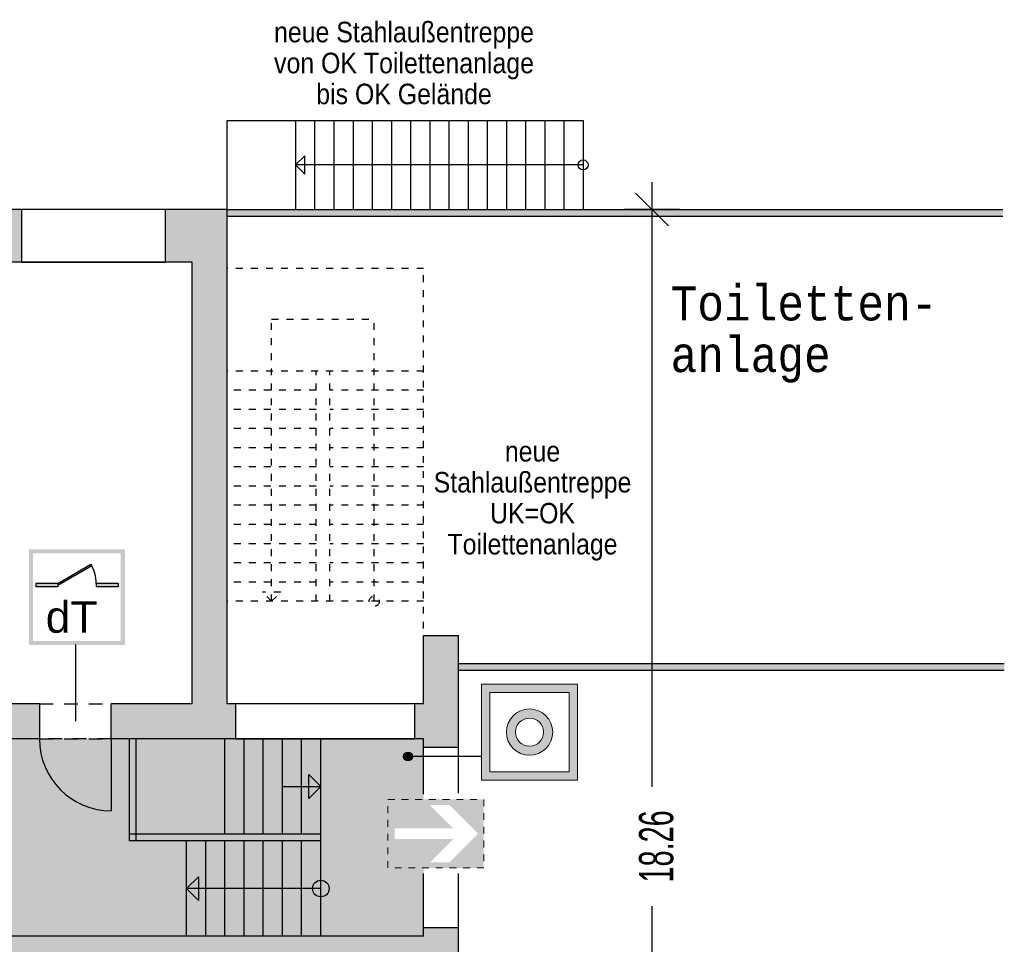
# Model space of a CAD drawing. Header units: metres. Extents: x -10.5 to 26.1, y -9 to 19.2.
# Tile 22 of 22: x 11.7 to 26.1, y 2.2 to 15.7. Entities that reach past the tile are written whole.
import ezdxf

# ---------------------------------------------------------------- set-up
doc = ezdxf.new("R2010")
doc.units = ezdxf.units.M
doc.header["$PDMODE"] = 65
for name, pattern in [('AUSGEZOGEN', [0]), ('LINIE_2', [0.36, 0.2, -0.16]), ('LINIE_7', [0.12, 0, -0.12]), ('LINIE_9', [0.0003, 0, -0.0003])]:
    doc.linetypes.add(name, pattern=pattern)
for name, color, linetype, lineweight in [('XR$1$STANDARD', 7, 'Continuous', 25), ('XR$2$STANDARD', 7, 'Continuous', 25), ('XR$3$STANDARD', 7, 'Continuous', 25)]:
    doc.layers.add(name, color=color, linetype=linetype, lineweight=lineweight)
doc.styles.add('ARIAL', font='ARIAL.TTF')
doc.styles.add('LUCIDACONSOLE', font='LUCON.TTF')
doc.dimstyles.new('_DIMSTYLE_3', dxfattribs={"dimtxt": 0.5, "dimasz": 0.8, "dimexe": 0, "dimexo": 0, "dimgap": 0.25, "dimtad": 0, "dimrnd": 0.01, "dimzin": 4, "dimdsep": 46, "dimtxsty": 'Standard', "dimblk1": 'ALL_ML_STRICH', "dimblk2": 'ALL_ML_STRICH', "dimsah": 1, "dimcen": 0, "dimadec": 0, "dimazin": 0, "dimtfac": 1, "dimtdec": 0, "dimtix": 1, "dimtmove": 2, "dimatfit": 3, "dimfxl": 1, "dimtzin": 0, "dimlwd": 0, "dimlwe": 25, "dimarcsym": 0})

# ---------------------------------------------------------------- blocks, each defined once
blk = doc.blocks.new('ALL_ML_STRICH')
at = {"color": 0, "linetype": 'ByBlock', "lineweight": -2}
for p, q in [((0, -0.5), (0, 0.5)), ((-0.3, -0.3), (0.3, 0.3)), ((-1, 0), (0.5, 0))]:
    blk.add_line(p, q, dxfattribs=at)
blk = doc.blocks.new('*D5')
at = {"layer": 'DEFPOINTS', "color": 0, "linetype": 'AUSGEZOGEN', "lineweight": 25}
for p in [(14.776, 12.929), (18.156, -5.331), (20.983, -5.331)]:
    blk.add_point(p, dxfattribs=at)
at = {"layer": 'XR$3$STANDARD', "color": 0, "linetype": 'AUSGEZOGEN', "lineweight": -2}
for p, q in [((18.872, 12.929), (20.983, 12.929)), ((20.983, 4.5), (20.983, 12.929)), ((20.983, -5.331), (20.983, 2.758)), ((18.872, -5.331), (20.983, -5.331))]:
    blk.add_line(p, q, dxfattribs=at)
at = {"layer": 'XR$3$STANDARD', "color": 0, "linetype": 'AUSGEZOGEN', "lineweight": 25, "xscale": 0.8, "yscale": 0.8, "zscale": 0.8}
for p, rotation in [((20.983, 12.929), 90), ((20.983, -5.331), -90.00000000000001)]:
    blk.add_blockref('ALL_ML_STRICH', p, dxfattribs=dict(at, rotation=rotation))
at = {"layer": 'XR$3$STANDARD', "color": 0, "linetype": 'AUSGEZOGEN', "lineweight": 25, "insert": (21.046, 3.629), "char_height": 0.5, "width": 1.56618, "attachment_point": 5, "rotation": 90}
blk.add_mtext('\\W0.63;\\A1;{18.26\\H0.330000;\\S^ ;}', dxfattribs=at)

msp = doc.modelspace()

# ---------------------------------------------------------------- hatches: boundary and pattern name
at = {"layer": 'XR$2$STANDARD', "linetype": 'LINIE_2', "lineweight": 25}
for points in [[(11.776, 12.929), (10.736, 12.929), (10.736, 12.159), (11.776, 12.159)], [(14.901, 5.199), (14.901, 5.709), (14.776, 5.709), (14.776, 12.929), (13.876, 12.929), (13.876, 12.159), (14.266, 12.159), (14.266, 5.709), (13.086, 5.709), (13.086, 5.199)], [(18.156, 5.074), (18.156, 6.709), (17.646, 6.709), (17.646, 5.709), (17.521, 5.709), (17.521, 5.199), (17.646, 5.199), (17.646, 5.074)], [(12.036, 5.199), (12.036, 5.709), (4.816, 5.709), (4.816, 5.199)], [(17.646, 2.319), (10.376, 2.319), (10.376, 1.809), (17.646, 1.809), (17.646, -4.561), (16.601, -4.561), (16.601, -5.331), (18.156, -5.331), (18.156, 2.444), (17.646, 2.444)]]:
    msp.add_hatch(color=0, dxfattribs=at).paths.add_polyline_path(points)
at = {"layer": 'XR$2$STANDARD', "linetype": 'AUSGEZOGEN', "lineweight": 140}
h = msp.add_hatch(color=0, dxfattribs=at)
h.paths.add_polyline_path([(13.284, 7.968), (11.884, 7.968), (11.884, 6.568), (13.284, 6.568)])
h.paths.add_polyline_path([(11.944, 7.908), (13.224, 7.908), (13.224, 6.628), (11.944, 6.628)], flags=16)
for points in [[(12.304, 7.468), (12.304, 7.443), (12.8, 7.729), (12.789, 7.748)], [(12.304, 7.418), (12.304, 7.468), (11.984, 7.468), (11.984, 7.418)], [(13.184, 7.418), (13.184, 7.468), (12.864, 7.468), (12.864, 7.418)]]:
    msp.add_hatch(color=0, dxfattribs=at).paths.add_polyline_path(points)
at = {"layer": 'XR$3$STANDARD', "linetype": 'AUSGEZOGEN', "lineweight": 25}
for points in [[(14.776, 12.929), (14.776, 12.829), (26.106, 12.829), (26.106, 12.929)], [(26.128, 6.3), (18.156, 6.3), (18.156, 6.2), (26.128, 6.2)], [(17.485, 4.942), (17.485, 4.943), (17.485, 4.944), (17.485, 4.945), (17.485, 4.946), (17.485, 4.947), (17.485, 4.948), (17.485, 4.95), (17.485, 4.951), (17.485, 4.952), (17.484, 4.953), (17.484, 4.954), (17.484, 4.955), (17.484, 4.956), (17.484, 4.957), (17.483, 4.958), (17.483, 4.96), (17.483, 4.961), (17.482, 4.962), (17.482, 4.963), (17.482, 4.964), (17.481, 4.965), (17.481, 4.966), (17.48, 4.967), (17.48, 4.968), (17.479, 4.969), (17.479, 4.97), (17.478, 4.971), (17.478, 4.972), (17.477, 4.973), (17.477, 4.974), (17.476, 4.975), (17.476, 4.976), (17.475, 4.977), (17.474, 4.978), (17.474, 4.979), (17.473, 4.98), (17.472, 4.981), (17.472, 4.982), (17.471, 4.983), (17.47, 4.983), (17.469, 4.984), (17.469, 4.985), (17.468, 4.986), (17.467, 4.987), (17.466, 4.988), (17.466, 4.988), (17.465, 4.989), (17.464, 4.99), (17.463, 4.991), (17.462, 4.991), (17.461, 4.992), (17.46, 4.993), (17.46, 4.994), (17.459, 4.994), (17.458, 4.995), (17.457, 4.996), (17.456, 4.996), (17.455, 4.997), (17.454, 4.997), (17.453, 4.998), (17.452, 4.998), (17.451, 4.999), (17.45, 5), (17.449, 5), (17.448, 5.001), (17.447, 5.001), (17.446, 5.001), (17.445, 5.002), (17.444, 5.002), (17.443, 5.003), (17.442, 5.003), (17.44, 5.003), (17.439, 5.004), (17.438, 5.004), (17.437, 5.004), (17.436, 5.005), (17.435, 5.005), (17.434, 5.005), (17.433, 5.005), (17.432, 5.006), (17.431, 5.006), (17.429, 5.006), (17.428, 5.006), (17.427, 5.006), (17.426, 5.006), (17.425, 5.006), (17.424, 5.007), (17.423, 5.007), (17.422, 5.007), (17.42, 5.007), (17.419, 5.007), (17.418, 5.007), (17.417, 5.007), (17.416, 5.006), (17.415, 5.006), (17.414, 5.006), (17.412, 5.006), (17.411, 5.006), (17.41, 5.006), (17.409, 5.006), (17.408, 5.005), (17.407, 5.005), (17.406, 5.005), (17.405, 5.005), (17.404, 5.004), (17.402, 5.004), (17.401, 5.004), (17.4, 5.003), (17.399, 5.003), (17.398, 5.003), (17.397, 5.002), (17.396, 5.002), (17.395, 5.001), (17.394, 5.001), (17.393, 5.001), (17.392, 5), (17.391, 5), (17.39, 4.999), (17.389, 4.998), (17.388, 4.998), (17.387, 4.997), (17.386, 4.997), (17.385, 4.996), (17.384, 4.996), (17.383, 4.995), (17.382, 4.994), (17.381, 4.994), (17.38, 4.993), (17.379, 4.992), (17.379, 4.991), (17.378, 4.991), (17.377, 4.99), (17.376, 4.989), (17.375, 4.988), (17.374, 4.988), (17.374, 4.987), (17.373, 4.986), (17.372, 4.985), (17.371, 4.984), (17.371, 4.983), (17.37, 4.983), (17.369, 4.982), (17.368, 4.981), (17.368, 4.98), (17.367, 4.979), (17.366, 4.978), (17.366, 4.977), (17.365, 4.976), (17.365, 4.975), (17.364, 4.974), (17.363, 4.973), (17.363, 4.972), (17.362, 4.971), (17.362, 4.97), (17.361, 4.969), (17.361, 4.968), (17.361, 4.967), (17.36, 4.966), (17.36, 4.965), (17.359, 4.964), (17.359, 4.963), (17.359, 4.962), (17.358, 4.961), (17.358, 4.96), (17.358, 4.958), (17.357, 4.957), (17.357, 4.956), (17.357, 4.955), (17.357, 4.954), (17.356, 4.953), (17.356, 4.952), (17.356, 4.951), (17.356, 4.95), (17.356, 4.948), (17.356, 4.947), (17.355, 4.946), (17.355, 4.945), (17.355, 4.944), (17.355, 4.943), (17.355, 4.942), (17.355, 4.94), (17.355, 4.939), (17.355, 4.938), (17.355, 4.937), (17.356, 4.936), (17.356, 4.935), (17.356, 4.934), (17.356, 4.933), (17.356, 4.931), (17.356, 4.93), (17.357, 4.929), (17.357, 4.928), (17.357, 4.927), (17.357, 4.926), (17.358, 4.925), (17.358, 4.924), (17.358, 4.923), (17.359, 4.921), (17.359, 4.92), (17.359, 4.919), (17.36, 4.918), (17.36, 4.917), (17.361, 4.916), (17.361, 4.915), (17.361, 4.914), (17.362, 4.913), (17.362, 4.912), (17.363, 4.911), (17.363, 4.91), (17.364, 4.909), (17.365, 4.908), (17.365, 4.907), (17.366, 4.906), (17.366, 4.905), (17.367, 4.904), (17.368, 4.903), (17.368, 4.902), (17.369, 4.902), (17.37, 4.901), (17.371, 4.9), (17.371, 4.899), (17.372, 4.898), (17.373, 4.897), (17.374, 4.896), (17.374, 4.896), (17.375, 4.895), (17.376, 4.894), (17.377, 4.893), (17.378, 4.892), (17.379, 4.892), (17.379, 4.891), (17.38, 4.89), (17.381, 4.89), (17.382, 4.889), (17.383, 4.888), (17.384, 4.888), (17.385, 4.887), (17.386, 4.886), (17.387, 4.886), (17.388, 4.885), (17.389, 4.885), (17.39, 4.884), (17.391, 4.884), (17.392, 4.883), (17.393, 4.883), (17.394, 4.882), (17.395, 4.882), (17.396, 4.881), (17.397, 4.881), (17.398, 4.88), (17.399, 4.88), (17.4, 4.88), (17.401, 4.879), (17.402, 4.879), (17.404, 4.879), (17.405, 4.878), (17.406, 4.878), (17.407, 4.878), (17.408, 4.878), (17.409, 4.878), (17.41, 4.877), (17.411, 4.877), (17.412, 4.877), (17.414, 4.877), (17.415, 4.877), (17.416, 4.877), (17.417, 4.877), (17.418, 4.877), (17.419, 4.877), (17.42, 4.877), (17.422, 4.877), (17.423, 4.877), (17.424, 4.877), (17.425, 4.877), (17.426, 4.877), (17.427, 4.877), (17.428, 4.877), (17.429, 4.877), (17.431, 4.877), (17.432, 4.878), (17.433, 4.878), (17.434, 4.878), (17.435, 4.878), (17.436, 4.878), (17.437, 4.879), (17.438, 4.879), (17.439, 4.879), (17.44, 4.88), (17.442, 4.88), (17.443, 4.88), (17.444, 4.881), (17.445, 4.881), (17.446, 4.882), (17.447, 4.882), (17.448, 4.883), (17.449, 4.883), (17.45, 4.884), (17.451, 4.884), (17.452, 4.885), (17.453, 4.885), (17.454, 4.886), (17.455, 4.886), (17.456, 4.887), (17.457, 4.888), (17.458, 4.888), (17.459, 4.889), (17.46, 4.89), (17.46, 4.89), (17.461, 4.891), (17.462, 4.892), (17.463, 4.892), (17.464, 4.893), (17.465, 4.894), (17.466, 4.895), (17.466, 4.896), (17.467, 4.896), (17.468, 4.897), (17.469, 4.898), (17.469, 4.899), (17.47, 4.9), (17.471, 4.901), (17.472, 4.902), (17.472, 4.902), (17.473, 4.903), (17.474, 4.904), (17.474, 4.905), (17.475, 4.906), (17.476, 4.907), (17.476, 4.908), (17.477, 4.909), (17.477, 4.91), (17.478, 4.911), (17.478, 4.912), (17.479, 4.913), (17.479, 4.914), (17.48, 4.915), (17.48, 4.916), (17.481, 4.917), (17.481, 4.918), (17.482, 4.919), (17.482, 4.92), (17.482, 4.921), (17.483, 4.923), (17.483, 4.924), (17.483, 4.925), (17.484, 4.926), (17.484, 4.927), (17.484, 4.928), (17.484, 4.929), (17.484, 4.93), (17.485, 4.931), (17.485, 4.933), (17.485, 4.934), (17.485, 4.935), (17.485, 4.936), (17.485, 4.937), (17.485, 4.938), (17.485, 4.939), (17.485, 4.94)], [(16.146, 3.809), (13.346, 3.809), (13.346, 3.709), (16.146, 3.709)]]:
    msp.add_hatch(color=0, dxfattribs=at).paths.add_polyline_path(points)
at = {"layer": 'XR$3$STANDARD', "linetype": 'AUSGEZOGEN', "lineweight": 13}
h = msp.add_hatch(color=5, dxfattribs=at)
h.paths.add_polyline_path([(19.894, 5.998), (18.494, 5.998), (18.494, 4.598), (19.894, 4.598)])
h.paths.add_polyline_path([(19.774, 4.718), (18.614, 4.718), (18.614, 5.878), (19.774, 5.878)], flags=16)
h = msp.add_hatch(color=5, dxfattribs=at)
h.paths.add_polyline_path([(19.532, 5.298), (19.532, 5.304), (19.532, 5.31), (19.531, 5.316), (19.531, 5.322), (19.531, 5.328), (19.53, 5.334), (19.529, 5.339), (19.529, 5.345), (19.528, 5.351), (19.527, 5.357), (19.526, 5.363), (19.524, 5.369), (19.523, 5.374), (19.522, 5.38), (19.52, 5.386), (19.519, 5.391), (19.517, 5.397), (19.515, 5.403), (19.513, 5.408), (19.511, 5.414), (19.509, 5.419), (19.507, 5.425), (19.505, 5.43), (19.503, 5.436), (19.5, 5.441), (19.498, 5.446), (19.495, 5.452), (19.492, 5.457), (19.489, 5.462), (19.487, 5.467), (19.484, 5.472), (19.48, 5.477), (19.477, 5.482), (19.474, 5.487), (19.471, 5.492), (19.467, 5.497), (19.464, 5.502), (19.46, 5.506), (19.456, 5.511), (19.453, 5.516), (19.449, 5.52), (19.445, 5.524), (19.441, 5.529), (19.437, 5.533), (19.433, 5.537), (19.429, 5.541), (19.424, 5.545), (19.42, 5.549), (19.416, 5.553), (19.411, 5.557), (19.407, 5.561), (19.402, 5.565), (19.397, 5.568), (19.392, 5.572), (19.388, 5.575), (19.383, 5.578), (19.378, 5.582), (19.373, 5.585), (19.368, 5.588), (19.363, 5.591), (19.358, 5.594), (19.352, 5.597), (19.347, 5.599), (19.342, 5.602), (19.337, 5.605), (19.331, 5.607), (19.326, 5.609), (19.32, 5.612), (19.315, 5.614), (19.309, 5.616), (19.304, 5.618), (19.298, 5.62), (19.293, 5.622), (19.287, 5.623), (19.281, 5.625), (19.276, 5.626), (19.27, 5.628), (19.264, 5.629), (19.258, 5.63), (19.253, 5.631), (19.247, 5.632), (19.241, 5.633), (19.235, 5.634), (19.229, 5.634), (19.223, 5.635), (19.217, 5.635), (19.211, 5.636), (19.206, 5.636), (19.2, 5.636), (19.194, 5.636), (19.188, 5.636), (19.182, 5.636), (19.176, 5.636), (19.17, 5.635), (19.164, 5.635), (19.158, 5.634), (19.153, 5.634), (19.147, 5.633), (19.141, 5.632), (19.135, 5.631), (19.129, 5.63), (19.124, 5.629), (19.118, 5.628), (19.112, 5.626), (19.106, 5.625), (19.101, 5.623), (19.095, 5.622), (19.089, 5.62), (19.084, 5.618), (19.078, 5.616), (19.073, 5.614), (19.067, 5.612), (19.062, 5.609), (19.056, 5.607), (19.051, 5.605), (19.046, 5.602), (19.04, 5.599), (19.035, 5.597), (19.03, 5.594), (19.025, 5.591), (19.02, 5.588), (19.015, 5.585), (19.01, 5.582), (19.005, 5.578), (19, 5.575), (18.995, 5.572), (18.99, 5.568), (18.986, 5.565), (18.981, 5.561), (18.977, 5.557), (18.972, 5.553), (18.968, 5.549), (18.963, 5.545), (18.959, 5.541), (18.955, 5.537), (18.951, 5.533), (18.947, 5.529), (18.943, 5.524), (18.939, 5.52), (18.935, 5.516), (18.931, 5.511), (18.927, 5.506), (18.924, 5.502), (18.92, 5.497), (18.917, 5.492), (18.914, 5.487), (18.91, 5.482), (18.907, 5.477), (18.904, 5.472), (18.901, 5.467), (18.898, 5.462), (18.895, 5.457), (18.893, 5.452), (18.89, 5.446), (18.887, 5.441), (18.885, 5.436), (18.883, 5.43), (18.88, 5.425), (18.878, 5.419), (18.876, 5.414), (18.874, 5.408), (18.872, 5.403), (18.871, 5.397), (18.869, 5.391), (18.867, 5.386), (18.866, 5.38), (18.864, 5.374), (18.863, 5.369), (18.862, 5.363), (18.861, 5.357), (18.86, 5.351), (18.859, 5.345), (18.858, 5.339), (18.858, 5.334), (18.857, 5.328), (18.857, 5.322), (18.856, 5.316), (18.856, 5.31), (18.856, 5.304), (18.856, 5.298), (18.856, 5.292), (18.856, 5.286), (18.856, 5.281), (18.857, 5.275), (18.857, 5.269), (18.858, 5.263), (18.858, 5.257), (18.859, 5.251), (18.86, 5.245), (18.861, 5.24), (18.862, 5.234), (18.863, 5.228), (18.864, 5.222), (18.866, 5.216), (18.867, 5.211), (18.869, 5.205), (18.871, 5.199), (18.872, 5.194), (18.874, 5.188), (18.876, 5.183), (18.878, 5.177), (18.88, 5.172), (18.883, 5.166), (18.885, 5.161), (18.887, 5.155), (18.89, 5.15), (18.893, 5.145), (18.895, 5.14), (18.898, 5.134), (18.901, 5.129), (18.904, 5.124), (18.907, 5.119), (18.91, 5.114), (18.914, 5.109), (18.917, 5.104), (18.92, 5.1), (18.924, 5.095), (18.927, 5.09), (18.931, 5.086), (18.935, 5.081), (18.939, 5.077), (18.943, 5.072), (18.947, 5.068), (18.951, 5.063), (18.955, 5.059), (18.959, 5.055), (18.963, 5.051), (18.968, 5.047), (18.972, 5.043), (18.977, 5.039), (18.981, 5.036), (18.986, 5.032), (18.99, 5.028), (18.995, 5.025), (19, 5.021), (19.005, 5.018), (19.01, 5.015), (19.015, 5.012), (19.02, 5.009), (19.025, 5.006), (19.03, 5.003), (19.035, 5), (19.04, 4.997), (19.046, 4.994), (19.051, 4.992), (19.056, 4.989), (19.062, 4.987), (19.067, 4.985), (19.073, 4.983), (19.078, 4.981), (19.084, 4.979), (19.089, 4.977), (19.095, 4.975), (19.101, 4.973), (19.106, 4.972), (19.112, 4.97), (19.118, 4.969), (19.124, 4.968), (19.129, 4.966), (19.135, 4.965), (19.141, 4.964), (19.147, 4.964), (19.153, 4.963), (19.158, 4.962), (19.164, 4.962), (19.17, 4.961), (19.176, 4.961), (19.182, 4.96), (19.188, 4.96), (19.194, 4.96), (19.2, 4.96), (19.206, 4.96), (19.211, 4.961), (19.217, 4.961), (19.223, 4.962), (19.229, 4.962), (19.235, 4.963), (19.241, 4.964), (19.247, 4.964), (19.253, 4.965), (19.258, 4.966), (19.264, 4.968), (19.27, 4.969), (19.276, 4.97), (19.281, 4.972), (19.287, 4.973), (19.293, 4.975), (19.298, 4.977), (19.304, 4.979), (19.309, 4.981), (19.315, 4.983), (19.32, 4.985), (19.326, 4.987), (19.331, 4.989), (19.337, 4.992), (19.342, 4.994), (19.347, 4.997), (19.352, 5), (19.358, 5.003), (19.363, 5.006), (19.368, 5.009), (19.373, 5.012), (19.378, 5.015), (19.383, 5.018), (19.388, 5.021), (19.392, 5.025), (19.397, 5.028), (19.402, 5.032), (19.407, 5.036), (19.411, 5.039), (19.416, 5.043), (19.42, 5.047), (19.424, 5.051), (19.429, 5.055), (19.433, 5.059), (19.437, 5.063), (19.441, 5.068), (19.445, 5.072), (19.449, 5.077), (19.453, 5.081), (19.456, 5.086), (19.46, 5.09), (19.464, 5.095), (19.467, 5.1), (19.471, 5.104), (19.474, 5.109), (19.477, 5.114), (19.48, 5.119), (19.484, 5.124), (19.487, 5.129), (19.489, 5.134), (19.492, 5.14), (19.495, 5.145), (19.498, 5.15), (19.5, 5.155), (19.503, 5.161), (19.505, 5.166), (19.507, 5.172), (19.509, 5.177), (19.511, 5.183), (19.513, 5.188), (19.515, 5.194), (19.517, 5.199), (19.519, 5.205), (19.52, 5.211), (19.522, 5.216), (19.523, 5.222), (19.524, 5.228), (19.526, 5.234), (19.527, 5.24), (19.528, 5.245), (19.529, 5.251), (19.529, 5.257), (19.53, 5.263), (19.531, 5.269), (19.531, 5.275), (19.531, 5.281), (19.532, 5.286), (19.532, 5.292)])
h.paths.add_polyline_path([(19.398, 5.302), (19.398, 5.298), (19.398, 5.295), (19.398, 5.291), (19.398, 5.288), (19.398, 5.284), (19.398, 5.28), (19.397, 5.277), (19.397, 5.273), (19.396, 5.27), (19.396, 5.266), (19.395, 5.263), (19.395, 5.259), (19.394, 5.256), (19.393, 5.252), (19.392, 5.249), (19.391, 5.245), (19.39, 5.242), (19.389, 5.238), (19.388, 5.235), (19.387, 5.232), (19.386, 5.228), (19.385, 5.225), (19.384, 5.222), (19.382, 5.218), (19.381, 5.215), (19.379, 5.212), (19.378, 5.209), (19.376, 5.205), (19.374, 5.202), (19.373, 5.199), (19.371, 5.196), (19.369, 5.193), (19.367, 5.19), (19.365, 5.187), (19.363, 5.184), (19.361, 5.181), (19.359, 5.178), (19.357, 5.175), (19.355, 5.172), (19.353, 5.169), (19.351, 5.167), (19.348, 5.164), (19.346, 5.161), (19.343, 5.159), (19.341, 5.156), (19.338, 5.154), (19.336, 5.151), (19.333, 5.149), (19.331, 5.146), (19.328, 5.144), (19.325, 5.142), (19.323, 5.139), (19.32, 5.137), (19.317, 5.135), (19.314, 5.133), (19.311, 5.131), (19.308, 5.129), (19.305, 5.127), (19.302, 5.125), (19.299, 5.123), (19.296, 5.121), (19.293, 5.119), (19.29, 5.118), (19.287, 5.116), (19.284, 5.114), (19.28, 5.113), (19.277, 5.111), (19.274, 5.11), (19.27, 5.109), (19.267, 5.107), (19.264, 5.106), (19.26, 5.105), (19.257, 5.104), (19.254, 5.103), (19.25, 5.102), (19.247, 5.101), (19.243, 5.1), (19.24, 5.099), (19.236, 5.098), (19.233, 5.097), (19.229, 5.097), (19.226, 5.096), (19.222, 5.096), (19.219, 5.095), (19.215, 5.095), (19.212, 5.094), (19.208, 5.094), (19.205, 5.094), (19.201, 5.094), (19.197, 5.094), (19.194, 5.094), (19.19, 5.094), (19.187, 5.094), (19.183, 5.094), (19.18, 5.094), (19.176, 5.094), (19.172, 5.095), (19.169, 5.095), (19.165, 5.096), (19.162, 5.096), (19.158, 5.097), (19.155, 5.097), (19.151, 5.098), (19.148, 5.099), (19.144, 5.1), (19.141, 5.101), (19.137, 5.102), (19.134, 5.103), (19.131, 5.104), (19.127, 5.105), (19.124, 5.106), (19.12, 5.107), (19.117, 5.109), (19.114, 5.11), (19.111, 5.111), (19.107, 5.113), (19.104, 5.114), (19.101, 5.116), (19.098, 5.118), (19.095, 5.119), (19.091, 5.121), (19.088, 5.123), (19.085, 5.125), (19.082, 5.127), (19.079, 5.129), (19.076, 5.131), (19.074, 5.133), (19.071, 5.135), (19.068, 5.137), (19.065, 5.139), (19.062, 5.142), (19.06, 5.144), (19.057, 5.146), (19.054, 5.149), (19.052, 5.151), (19.049, 5.154), (19.047, 5.156), (19.044, 5.159), (19.042, 5.161), (19.039, 5.164), (19.037, 5.167), (19.035, 5.169), (19.033, 5.172), (19.03, 5.175), (19.028, 5.178), (19.026, 5.181), (19.024, 5.184), (19.022, 5.187), (19.02, 5.19), (19.018, 5.193), (19.017, 5.196), (19.015, 5.199), (19.013, 5.202), (19.011, 5.205), (19.01, 5.209), (19.008, 5.212), (19.007, 5.215), (19.005, 5.218), (19.004, 5.222), (19.003, 5.225), (19.002, 5.228), (19, 5.232), (18.999, 5.235), (18.998, 5.238), (18.997, 5.242), (18.996, 5.245), (18.995, 5.249), (18.994, 5.252), (18.994, 5.256), (18.993, 5.259), (18.992, 5.263), (18.992, 5.266), (18.991, 5.27), (18.991, 5.273), (18.99, 5.277), (18.99, 5.28), (18.99, 5.284), (18.989, 5.288), (18.989, 5.291), (18.989, 5.295), (18.989, 5.298), (18.989, 5.302), (18.989, 5.305), (18.989, 5.309), (18.99, 5.313), (18.99, 5.316), (18.99, 5.32), (18.991, 5.323), (18.991, 5.327), (18.992, 5.33), (18.992, 5.334), (18.993, 5.337), (18.994, 5.341), (18.994, 5.344), (18.995, 5.348), (18.996, 5.351), (18.997, 5.355), (18.998, 5.358), (18.999, 5.361), (19, 5.365), (19.002, 5.368), (19.003, 5.372), (19.004, 5.375), (19.005, 5.378), (19.007, 5.381), (19.008, 5.385), (19.01, 5.388), (19.011, 5.391), (19.013, 5.394), (19.015, 5.397), (19.017, 5.401), (19.018, 5.404), (19.02, 5.407), (19.022, 5.41), (19.024, 5.413), (19.026, 5.416), (19.028, 5.419), (19.03, 5.421), (19.033, 5.424), (19.035, 5.427), (19.037, 5.43), (19.039, 5.433), (19.042, 5.435), (19.044, 5.438), (19.047, 5.44), (19.049, 5.443), (19.052, 5.445), (19.054, 5.448), (19.057, 5.45), (19.06, 5.453), (19.062, 5.455), (19.065, 5.457), (19.068, 5.46), (19.071, 5.462), (19.074, 5.464), (19.076, 5.466), (19.079, 5.468), (19.082, 5.47), (19.085, 5.472), (19.088, 5.474), (19.091, 5.475), (19.095, 5.477), (19.098, 5.479), (19.101, 5.481), (19.104, 5.482), (19.107, 5.484), (19.111, 5.485), (19.114, 5.487), (19.117, 5.488), (19.12, 5.489), (19.124, 5.491), (19.127, 5.492), (19.131, 5.493), (19.134, 5.494), (19.137, 5.495), (19.141, 5.496), (19.144, 5.497), (19.148, 5.498), (19.151, 5.498), (19.155, 5.499), (19.158, 5.5), (19.162, 5.5), (19.165, 5.501), (19.169, 5.501), (19.172, 5.502), (19.176, 5.502), (19.18, 5.502), (19.183, 5.503), (19.187, 5.503), (19.19, 5.503), (19.194, 5.503), (19.197, 5.503), (19.201, 5.503), (19.205, 5.503), (19.208, 5.502), (19.212, 5.502), (19.215, 5.502), (19.219, 5.501), (19.222, 5.501), (19.226, 5.5), (19.229, 5.5), (19.233, 5.499), (19.236, 5.498), (19.24, 5.498), (19.243, 5.497), (19.247, 5.496), (19.25, 5.495), (19.254, 5.494), (19.257, 5.493), (19.26, 5.492), (19.264, 5.491), (19.267, 5.489), (19.27, 5.488), (19.274, 5.487), (19.277, 5.485), (19.28, 5.484), (19.284, 5.482), (19.287, 5.481), (19.29, 5.479), (19.293, 5.477), (19.296, 5.475), (19.299, 5.474), (19.302, 5.472), (19.305, 5.47), (19.308, 5.468), (19.311, 5.466), (19.314, 5.464), (19.317, 5.462), (19.32, 5.46), (19.323, 5.457), (19.325, 5.455), (19.328, 5.453), (19.331, 5.45), (19.333, 5.448), (19.336, 5.445), (19.338, 5.443), (19.341, 5.44), (19.343, 5.438), (19.346, 5.435), (19.348, 5.433), (19.351, 5.43), (19.353, 5.427), (19.355, 5.424), (19.357, 5.421), (19.359, 5.419), (19.361, 5.416), (19.363, 5.413), (19.365, 5.41), (19.367, 5.407), (19.369, 5.404), (19.371, 5.401), (19.373, 5.397), (19.374, 5.394), (19.376, 5.391), (19.378, 5.388), (19.379, 5.385), (19.381, 5.381), (19.382, 5.378), (19.384, 5.375), (19.385, 5.372), (19.386, 5.368), (19.387, 5.365), (19.388, 5.361), (19.389, 5.358), (19.39, 5.355), (19.391, 5.351), (19.392, 5.348), (19.393, 5.344), (19.394, 5.341), (19.395, 5.337), (19.395, 5.334), (19.396, 5.33), (19.396, 5.327), (19.397, 5.323), (19.397, 5.32), (19.398, 5.316), (19.398, 5.313), (19.398, 5.309), (19.398, 5.305)], flags=16)
at = {"layer": 'XR$3$STANDARD', "linetype": 'AUSGEZOGEN', "lineweight": 25, "true_color": 0xc4ffc4}
msp.add_hatch(color=254, dxfattribs=at).paths.add_polyline_path([(17.125, 4.315), (17.646, 4.315), (17.646, 5.199), (13.446, 5.199), (13.446, 3.809), (16.146, 3.809), (16.146, 3.709), (13.346, 3.709), (13.346, 5.199), (6.09, 5.199), (6.09, 4.764), (5.965, 4.764), (5.965, 2.754), (6.09, 2.754), (6.09, 2.319), (17.646, 2.319), (17.646, 3.315), (17.125, 3.315)])
at = {"layer": 'XR$3$STANDARD', "linetype": 'AUSGEZOGEN', "lineweight": 140}
for points in [[(13.446, 5.199), (13.346, 5.199), (13.442, 5.199), (13.446, 5.199)], [(13.346, 5.199), (13.346, 3.809), (13.446, 3.809), (13.446, 5.199)]]:
    msp.add_hatch(color=0, dxfattribs=at).paths.add_polyline_path(points)
at = {"layer": 'XR$3$STANDARD', "linetype": 'AUSGEZOGEN', "lineweight": 25, "true_color": 0x00c600}
for points in [[(18.079, 3.895), (17.739, 4.235), (18.022, 4.235), (18.442, 3.815), (18.525, 3.815), (18.525, 4.315), (17.125, 4.315), (17.125, 3.815), (17.225, 3.815), (17.225, 3.895)], [(17.125, 3.315), (18.525, 3.315), (18.525, 3.815), (18.442, 3.815), (18.022, 3.395), (17.739, 3.395), (18.079, 3.735), (17.225, 3.735), (17.225, 3.815), (17.125, 3.815)]]:
    msp.add_hatch(color=92, dxfattribs=at).paths.add_polyline_path(points)

# ---------------------------------------------------------------- linework, layer by layer
at = {"layer": 'XR$1$STANDARD', "color": 0, "linetype": 'AUSGEZOGEN', "lineweight": 25}
for p, q in [((14.776, 12.929), (4.816, 12.929)), ((11.776, 12.929), (11.776, 12.159)), ((13.876, 12.929), (11.776, 12.929)), ((13.876, 12.159), (13.876, 12.929)), ((14.776, 5.709), (14.776, 12.929)), ((14.266, 12.159), (4.816, 12.159)), ((11.776, 12.159), (13.876, 12.159)), ((14.266, 5.709), (14.266, 12.159)), ((17.646, 5.709), (17.646, 6.709)), ((17.646, 6.709), (18.156, 6.709)), ((18.156, 4.405), (18.156, 6.709)), ((12.036, 5.709), (4.816, 5.709)), ((12.036, 5.709), (12.036, 5.199)), ((13.086, 5.199), (13.086, 5.709)), ((14.266, 5.709), (13.086, 5.709)), ((17.646, 5.709), (14.776, 5.709)), ((14.901, 5.709), (14.901, 5.199)), ((17.521, 5.709), (14.901, 5.709)), ((17.521, 5.199), (17.521, 5.709)), ((12.036, 5.199), (4.816, 5.199)), ((17.646, 5.199), (13.086, 5.199)), ((14.901, 5.199), (17.521, 5.199)), ((17.646, 4.392), (17.646, 5.199)), ((18.156, 5.074), (17.646, 5.074)), ((17.646, 2.319), (17.646, 3.234)), ((18.156, -5.331), (18.156, 3.234)), ((17.646, 2.319), (10.376, 2.319)), ((17.646, 2.444), (18.156, 2.444))]:
    msp.add_line(p, q, dxfattribs=at)
at = {"layer": 'XR$1$STANDARD', "color": 0, "linetype": 'LINIE_2', "lineweight": 25}
for p, q in [((12.036, 5.709), (13.086, 5.709)), ((12.036, 5.709), (13.086, 5.709)), ((12.036, 5.199), (13.086, 5.199)), ((13.086, 5.199), (12.036, 5.199))]:
    msp.add_line(p, q, dxfattribs=at)
at = {"layer": 'XR$2$STANDARD', "color": 0, "linetype": 'AUSGEZOGEN', "lineweight": 25}
for p, q in [((15.776, 13.579), (15.91, 13.712)), ((15.91, 13.445), (15.91, 13.712)), ((15.776, 13.579), (15.91, 13.445)), ((12.561, 6.578), (12.561, 5.458))]:
    msp.add_line(p, q, dxfattribs=at)
at = {"layer": 'XR$2$STANDARD', "color": 0, "linetype": 'LINIE_7', "lineweight": 25}
for p, q in [((17.646, 12.069), (14.776, 12.069)), ((17.646, 5.709), (17.646, 12.069)), ((15.426, 11.326), (16.926, 11.326)), ((15.426, 7.209), (15.426, 11.326)), ((16.926, 7.209), (16.926, 11.326)), ((17.646, 10.569), (14.776, 10.569)), ((16.076, 7.209), (16.076, 10.569)), ((16.276, 7.209), (16.276, 10.569)), ((16.076, 10.289), (14.776, 10.289)), ((17.646, 10.289), (16.276, 10.289)), ((16.076, 10.009), (14.776, 10.009)), ((17.646, 10.009), (16.276, 10.009)), ((16.076, 9.729), (14.776, 9.729)), ((17.646, 9.729), (16.276, 9.729)), ((16.076, 9.449), (14.776, 9.449)), ((17.646, 9.449), (16.276, 9.449)), ((16.076, 9.169), (14.776, 9.169)), ((17.646, 9.169), (16.276, 9.169)), ((16.076, 8.889), (14.776, 8.889)), ((17.646, 8.889), (16.276, 8.889)), ((16.076, 8.609), (14.776, 8.609)), ((17.646, 8.609), (16.276, 8.609)), ((16.076, 8.329), (14.776, 8.329)), ((17.646, 8.329), (16.276, 8.329)), ((16.076, 8.049), (14.776, 8.049)), ((17.646, 8.049), (16.276, 8.049)), ((16.076, 7.769), (14.776, 7.769)), ((17.646, 7.769), (16.276, 7.769)), ((16.076, 7.489), (14.776, 7.489)), ((17.646, 7.489), (16.276, 7.489)), ((15.426, 7.209), (15.293, 7.342)), ((15.56, 7.342), (15.293, 7.342)), ((15.426, 7.209), (15.56, 7.342)), ((17.646, 7.209), (14.776, 7.209))]:
    msp.add_line(p, q, dxfattribs=at)
at = {"layer": 'XR$2$STANDARD', "color": 1, "linetype": 'AUSGEZOGEN', "lineweight": 25}
for p, q in [((12.304, 7.468), (12.789, 7.748)), ((12.304, 7.443), (12.8, 7.729)), ((12.304, 7.468), (11.984, 7.468)), ((11.984, 7.468), (11.984, 7.418)), ((12.304, 7.418), (11.984, 7.418)), ((12.304, 7.468), (12.304, 7.418)), ((13.184, 7.468), (12.864, 7.468)), ((12.864, 7.468), (12.864, 7.418)), ((13.184, 7.418), (12.864, 7.418)), ((13.184, 7.468), (13.184, 7.418))]:
    msp.add_line(p, q, dxfattribs=at)
at = {"layer": 'XR$2$STANDARD', "color": 0, "linetype": 'AUSGEZOGEN', "lineweight": 25}
msp.add_circle((19.976, 13.579), 0.0736, dxfattribs=at)
at = {"layer": 'XR$2$STANDARD', "color": 0, "linetype": 'LINIE_7', "lineweight": 25}
msp.add_circle((16.926, 7.209), 0.0736, dxfattribs=at)
at = {"layer": 'XR$2$STANDARD', "color": 1, "linetype": 'AUSGEZOGEN', "lineweight": 25}
msp.add_arc((12.304, 7.468), 0.56, 0, 30, dxfattribs=at)
at = {"layer": 'XR$3$STANDARD', "color": 0, "linetype": 'AUSGEZOGEN', "lineweight": 25}
for p, q in [((14.776, 12.929), (14.776, 14.229)), ((14.776, 14.229), (19.976, 14.229)), ((15.776, 14.229), (15.776, 12.929)), ((16.056, 14.229), (16.056, 12.929)), ((16.336, 14.229), (16.336, 12.929)), ((16.616, 14.229), (16.616, 12.929)), ((16.896, 14.229), (16.896, 12.929)), ((17.176, 14.229), (17.176, 12.929)), ((17.456, 14.229), (17.456, 12.929)), ((17.736, 14.229), (17.736, 12.929)), ((18.016, 14.229), (18.016, 12.929)), ((18.296, 14.229), (18.296, 12.929)), ((18.576, 14.229), (18.576, 12.929)), ((18.856, 14.229), (18.856, 12.929)), ((19.136, 14.229), (19.136, 12.929)), ((19.416, 14.229), (19.416, 12.929)), ((19.696, 14.229), (19.696, 12.929)), ((19.976, 14.229), (19.976, 12.929)), ((19.976, 13.579), (15.776, 13.579)), ((14.776, 12.929), (26.106, 12.929)), ((14.776, 12.829), (26.106, 12.829)), ((18.156, 6.3), (26.128, 6.3)), ((18.156, 6.2), (26.128, 6.2)), ((13.086, 5.199), (13.086, 4.149)), ((13.442, 5.199), (13.346, 5.199)), ((13.442, 5.199), (13.346, 5.199)), ((13.346, 5.199), (13.346, 3.709)), ((13.446, 5.199), (13.446, 5.199)), ((13.446, 5.199), (13.446, 3.709)), ((14.746, 3.809), (14.746, 5.205)), ((15.026, 3.809), (15.026, 5.199)), ((15.306, 3.809), (15.306, 5.199)), ((15.586, 3.809), (15.586, 5.199)), ((15.866, 3.809), (15.866, 5.199)), ((16.146, 2.319), (16.146, 5.199)), ((18.494, 4.942), (17.485, 4.942)), ((16.146, 4.504), (15.973, 4.677)), ((15.973, 4.33), (15.973, 4.677)), ((15.588, 4.504), (16.146, 4.504)), ((16.146, 4.504), (15.973, 4.33)), ((16.146, 3.809), (13.346, 3.809)), ((16.146, 3.709), (13.346, 3.709)), ((14.186, 2.319), (14.186, 3.709)), ((14.466, 2.319), (14.466, 3.709)), ((14.746, 2.319), (14.746, 3.709)), ((15.026, 2.319), (15.026, 3.709)), ((15.306, 2.319), (15.306, 3.709)), ((15.586, 2.319), (15.586, 3.709)), ((15.866, 2.319), (15.866, 3.709)), ((14.186, 3.014), (14.36, 3.187)), ((14.36, 3.187), (14.36, 2.84)), ((14.186, 3.014), (14.36, 2.84)), ((16.146, 3.014), (14.186, 3.014))]:
    msp.add_line(p, q, dxfattribs=at)
at = {"layer": 'XR$3$STANDARD', "color": 3, "linetype": 'AUSGEZOGEN', "lineweight": 13}
for p, q in [((19.894, 5.998), (18.494, 5.998)), ((18.494, 5.998), (18.494, 4.598)), ((19.894, 4.598), (19.894, 5.998)), ((18.494, 4.598), (19.894, 4.598))]:
    msp.add_line(p, q, dxfattribs=at)
at = {"layer": 'XR$3$STANDARD', "color": 1, "linetype": 'AUSGEZOGEN', "lineweight": 13}
for p, q in [((19.774, 5.878), (18.614, 5.878)), ((18.614, 5.878), (18.614, 4.718)), ((19.774, 4.718), (19.774, 5.878)), ((18.614, 4.718), (19.774, 4.718))]:
    msp.add_line(p, q, dxfattribs=at)
at = {"layer": 'XR$3$STANDARD', "color": 7, "linetype": 'LINIE_9', "lineweight": 13}
for p, q in [((17.125, 4.315), (18.525, 4.315)), ((17.125, 3.315), (17.125, 4.315)), ((18.525, 4.315), (18.525, 3.315)), ((18.525, 3.315), (17.125, 3.315))]:
    msp.add_line(p, q, dxfattribs=at)
at = {"layer": 'XR$3$STANDARD', "color": 0, "linetype": 'AUSGEZOGEN', "lineweight": 25}
msp.add_lwpolyline([(13.346, 5.199), (13.346, 5.199)], close=True, dxfattribs=at)
at = {"layer": 'XR$3$STANDARD', "color": 5, "linetype": 'AUSGEZOGEN', "lineweight": 13}
for radius in [0.338, 0.205]:
    msp.add_circle((19.194, 5.298), radius, dxfattribs=at)
at = {"layer": 'XR$3$STANDARD', "color": 1, "linetype": 'AUSGEZOGEN', "lineweight": 25}
msp.add_circle((17.42, 4.942), 0.0651, dxfattribs=at)
at = {"layer": 'XR$3$STANDARD', "color": 0, "linetype": 'AUSGEZOGEN', "lineweight": 25}
msp.add_circle((16.146, 3.014), 0.121, dxfattribs=at)
msp.add_arc((13.086, 5.199), 1.05, 180, 270, dxfattribs=at)

# ---------------------------------------------------------------- texts
at = {"layer": 'XR$2$STANDARD', "color": 0, "linetype": 'AUSGEZOGEN', "lineweight": 140, "char_height": 0.3, "attachment_point": 2, "line_spacing_factor": 0.903614, "style": 'ARIAL'}
for s, insert, width in [('{\\fArial|i0|b0;\\H0.300000;\\W0.866667;\\C7;neue Stahlaußentreppe}\\P{\\fArial|i0|b0;\\H0.300000;\\W0.866667;\\C7;von OK Toilettenanlage}\\P{\\fArial|i0|b0;\\H0.300000;\\W0.866667;\\C7;bis OK Gelände}\\P', (17.361, 15.669), 3.94988), ('{\\fArial|i0|b0;\\H0.300000;\\W0.866667;\\C7;neue}\\P{\\fArial|i0|b0;\\H0.300000;\\W0.866667;\\C7;Stahlaußentreppe}\\P{\\fArial|i0|b0;\\H0.300000;\\W0.866667;\\C7;UK=OK}\\P{\\fArial|i0|b0;\\H0.300000;\\W0.866667;\\C7;Toilettenanlage}\\P', (19.238, 9.548), 3.04123)]:
    msp.add_mtext(s, dxfattribs=dict(at, insert=insert, width=width))
at = {"layer": 'XR$2$STANDARD', "color": 0, "linetype": 'AUSGEZOGEN', "lineweight": 25, "insert": (12.128, 6.743), "char_height": 0.46, "width": 0.9499, "attachment_point": 7, "style": 'ARIAL'}
msp.add_mtext('\\W1.01;dT', dxfattribs=at)
at = {"layer": 'XR$3$STANDARD', "color": 0, "linetype": 'AUSGEZOGEN', "lineweight": 25, "insert": (21.254, 11.808), "char_height": 0.5, "width": 4.68226, "attachment_point": 1, "line_spacing_factor": 0.903614, "style": 'LUCIDACONSOLE'}
msp.add_mtext('{\\fLucida Console|i0|b0;\\H0.500000;\\W0.920000;\\C7;Toiletten-}\\P{\\fLucida Console|i0|b0;\\H0.500000;\\W0.920000;\\C7;anlage}\\P', dxfattribs=at)

# ---------------------------------------------------------------- dimensions: what is measured, and where the dimension line sits
at = {"layer": 'XR$3$STANDARD', "color": 0, "linetype": 'AUSGEZOGEN', "lineweight": 25}
dim = msp.add_linear_dim(base=(20.983, 12.929), p1=(18.872, -5.331), p2=(18.872, 12.929), angle=90, dimstyle='_DIMSTYLE_3', override={"dimpost": '<>', "dimclrd": 0, "dimclre": 0, "dimclrt": 0, "dimlwd": 0, "dimlwe": 25}, dxfattribs=at)
dim.commit()
dim.dimension.update_dxf_attribs({"geometry": '*D5', "text_midpoint": (21.046, 3.629)})

doc.saveas('drawing.dxf')
